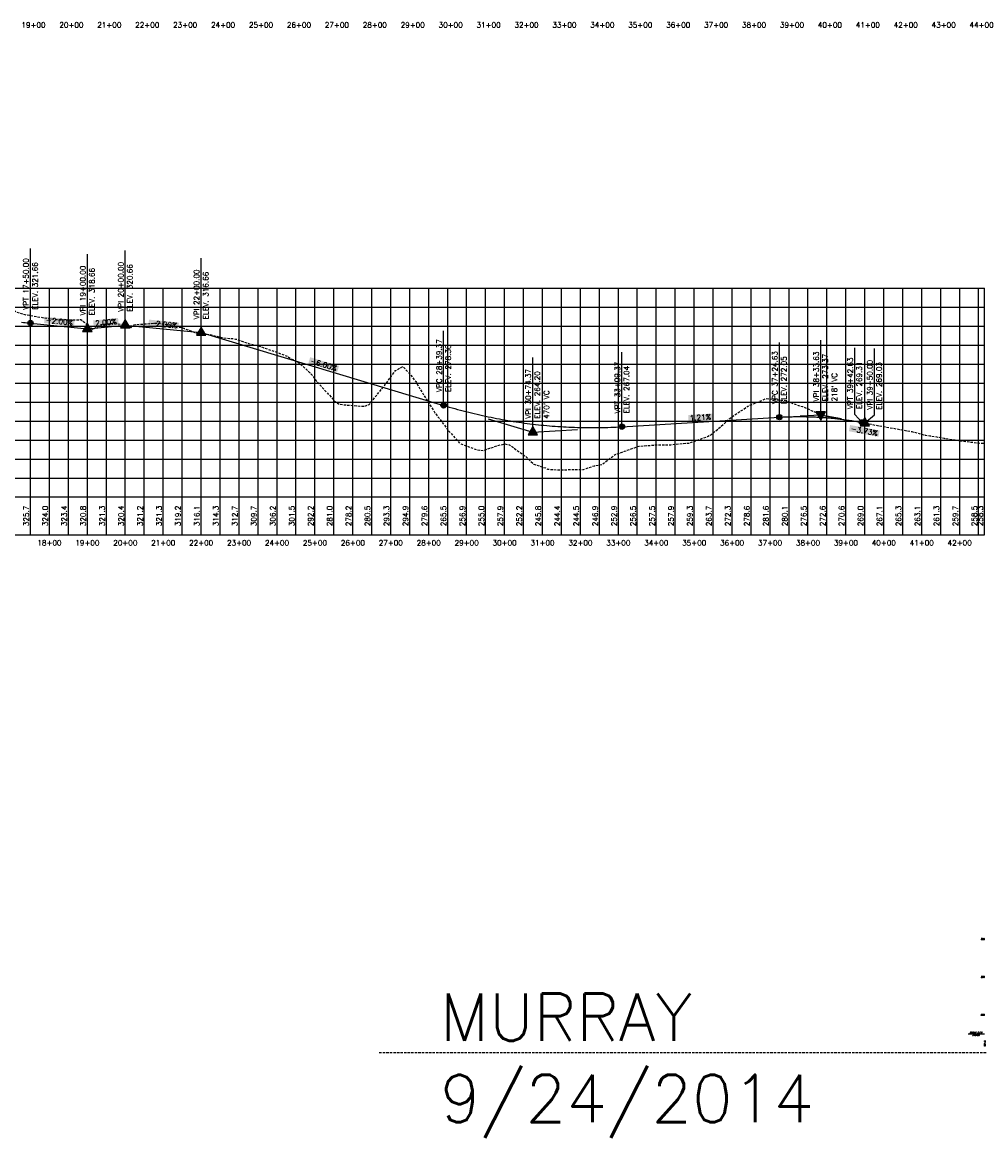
# Model space of a CAD drawing. Extents: x 114466 to 237039, y 16086 to 93345.
# Tile 70 of 81: x 222990 to 225530, y 38035 to 40965. Entities that reach past the tile are written whole.
import ezdxf
from ezdxf.enums import TextEntityAlignment as Align

# ---------------------------------------------------------------- set-up
doc = ezdxf.new("R2010")
doc.units = 0
doc.header["$LTSCALE"] = 50
doc.header["$MEASUREMENT"] = 0
doc.linetypes.add('HIDDEN_050%', pattern=[0.1875, 0.125, -0.0625])
doc.layers.get('0').update_dxf_attribs({"color": 1})
doc.layers.add('_CAB-PROF-TXT', color=31, linetype='HIDDEN_050%', plot=False)
for name, color, linetype in [('MURRAY-PBASE', 101, 'Continuous'), ('MURRAY-PEGCT', 101, 'Continuous'), ('MURRAY-PGRIDT', 101, 'Continuous'), ('ROBLOOP2-PEGCT', 101, 'Continuous'), ('ROBLOOP3-PBASE', 101, 'Continuous'), ('ROBLOOP3-PEGC', 1, 'HIDDEN_050%'), ('ROBLOOP3-PEGCT', 101, 'Continuous'), ('ROBLOOP3-PFGC', 4, 'Continuous'), ('ROBLOOP3-PFGCT', 3, 'Continuous'), ('ROBLOOP3-PFGCT-B', 3, 'Continuous'), ('ROBLOOP3-PGRID', 251, 'Continuous'), ('ROBLOOP3-PVGRID', 7, 'Continuous')]:
    doc.layers.add(name, color=color, linetype=linetype)
doc.styles.add('C10O', font='complex', dxfattribs={"oblique": 20, "height": 4.167})
doc.styles.add('L140', font='ROMANSM.shx', dxfattribs={"height": 14})
doc.styles.add('l80', font='ROMANSM.shx', dxfattribs={"height": 8})

# ---------------------------------------------------------------- blocks, each defined once
blk = doc.blocks.new('datum')
blk.add_line((-1.625, 0), (-0.125, 0))
at = {"style": 'C10O', "oblique": 20}
blk.add_text('DATUM ELEV', height=0.1389, dxfattribs=at).set_placement((-0.9375, 0.05), align=Align.CENTER)
blk.add_attdef('DATUM', text='', height=0.1389, dxfattribs=at).set_placement((-0.9375, -0.18889), align=Align.CENTER)
blk = doc.blocks.new('crv_tri')
for points in [[(0.125, -0.072), (0, 0.144), (-0.125, -0.072)], [(-0.125, -0.072), (0.125, -0.072), (0, 0.144)]]:
    blk.add_hatch(color=155).paths.add_polyline_path(points)
for p, q in [((0, 0.144), (-0.125, -0.072)), ((0.125, -0.072), (0, 0.144)), ((-0.125, -0.072), (0.125, -0.072))]:
    blk.add_line(p, q)
at = {"flags": 128}
for points in [[(0, 0.144), (-0.125, -0.072), (0.125, -0.072)], [(-0.125, -0.072), (0.125, -0.072), (0, 0.144)]]:
    blk.add_lwpolyline(points, close=True, dxfattribs=at)
blk.add_circle((0, 0), 0.025)
blk.add_circle((0, 0), 0.025)
blk.add_circle((0, 0), 0.025)
blk = doc.blocks.new('CRV_CIR')
at = {"color": 155, "const_width": 0.063, "flags": 128}
blk.add_lwpolyline([(-0.0315, 0, 1), (0.0315, 0, 1)], format="xyb", close=True, dxfattribs=at)
for radius in [0.07, 0.0187]:
    blk.add_circle((0, 0), radius)

msp = doc.modelspace()

# ---------------------------------------------------------------- linework, layer by layer
at = {"layer": '_CAB-PROF-TXT'}
msp.add_line((225531.07615, 38248.57291), (223930.81433, 38248.57291), dxfattribs=at)
at = {"layer": 'ROBLOOP3-PBASE'}
for p, q in [((221314.3069, 39713.69699), (225527.33118, 39713.69699)), ((223011.6669, 39613.69699), (223011.6669, 39713.69699)), ((223061.6669, 39613.69699), (223061.6669, 39713.69699)), ((223111.6669, 39613.69699), (223111.6669, 39713.69699)), ((223161.6669, 39613.69699), (223161.6669, 39713.69699)), ((223211.6669, 39613.69699), (223211.6669, 39713.69699)), ((223261.6669, 39613.69699), (223261.6669, 39713.69699)), ((223311.6669, 39613.69699), (223311.6669, 39713.69699)), ((223361.6669, 39613.69699), (223361.6669, 39713.69699)), ((223411.6669, 39613.69699), (223411.6669, 39713.69699)), ((223461.6669, 39613.69699), (223461.6669, 39713.69699)), ((223511.6669, 39613.69699), (223511.6669, 39713.69699)), ((223561.6669, 39613.69699), (223561.6669, 39713.69699)), ((223611.6669, 39613.69699), (223611.6669, 39713.69699)), ((223661.6669, 39613.69699), (223661.6669, 39713.69699)), ((223711.6669, 39613.69699), (223711.6669, 39713.69699)), ((223761.6669, 39613.69699), (223761.6669, 39713.69699)), ((223811.6669, 39613.69699), (223811.6669, 39713.69699)), ((223861.6669, 39613.69699), (223861.6669, 39713.69699)), ((223911.6669, 39613.69699), (223911.6669, 39713.69699)), ((223961.6669, 39613.69699), (223961.6669, 39713.69699)), ((224011.6669, 39613.69699), (224011.6669, 39713.69699)), ((224061.6669, 39613.69699), (224061.6669, 39713.69699)), ((224111.6669, 39613.69699), (224111.6669, 39713.69699)), ((224161.6669, 39613.69699), (224161.6669, 39713.69699)), ((224211.6669, 39613.69699), (224211.6669, 39713.69699)), ((224261.6669, 39613.69699), (224261.6669, 39713.69699)), ((224311.6669, 39613.69699), (224311.6669, 39713.69699)), ((224361.6669, 39613.69699), (224361.6669, 39713.69699)), ((224411.6669, 39613.69699), (224411.6669, 39713.69699)), ((224461.6669, 39613.69699), (224461.6669, 39713.69699)), ((224511.6669, 39613.69699), (224511.6669, 39713.69699)), ((224561.6669, 39613.69699), (224561.6669, 39713.69699)), ((224611.6669, 39613.69699), (224611.6669, 39713.69699)), ((224661.6669, 39613.69699), (224661.6669, 39713.69699)), ((224711.6669, 39613.69699), (224711.6669, 39713.69699)), ((224761.6669, 39613.69699), (224761.6669, 39713.69699)), ((224811.6669, 39613.69699), (224811.6669, 39713.69699)), ((224861.6669, 39613.69699), (224861.6669, 39713.69699)), ((224911.6669, 39613.69699), (224911.6669, 39713.69699)), ((224961.6669, 39613.69699), (224961.6669, 39713.69699)), ((225011.6669, 39613.69699), (225011.6669, 39713.69699)), ((225061.6669, 39613.69699), (225061.6669, 39713.69699)), ((225111.6669, 39613.69699), (225111.6669, 39713.69699)), ((225161.6669, 39613.69699), (225161.6669, 39713.69699)), ((225211.6669, 39613.69699), (225211.6669, 39713.69699)), ((225261.6669, 39613.69699), (225261.6669, 39713.69699)), ((225311.6669, 39613.69699), (225311.6669, 39713.69699)), ((225361.6669, 39613.69699), (225361.6669, 39713.69699)), ((225411.6669, 39613.69699), (225411.6669, 39713.69699)), ((225461.6669, 39613.69699), (225461.6669, 39713.69699)), ((225511.6669, 39613.69699), (225511.6669, 39713.69699)), ((225527.33118, 39613.69699), (225527.33118, 39713.69699)), ((221314.3069, 39613.69699), (225527.33118, 39613.69699))]:
    msp.add_line(p, q, dxfattribs=at)
at = {"layer": 'ROBLOOP3-PEGC', "flags": 128}
msp.add_lwpolyline([(221314.3069, 40057.28516), (221332.65432, 40057.06589), (221346.62618, 40056.73956), (221365.01193, 40056.90346), (221365.02508, 40056.90346), (221378.20427, 40056.78433), (221394.84128, 40054.33029), (221415.7301, 40051.59288), (221415.74325, 40051.59288), (221421.29084, 40050.71966), (221443.49733, 40048.34648), (221462.25059, 40047.02119), (221466.44828, 40046.64562), (221466.46143, 40046.64562), (221492.89208, 40043.63452), (221501.46916, 40042.97421), (221517.16646, 40041.44179), (221517.1796, 40041.44179), (221529.09006, 40039.97504), (221543.37074, 40038.16956), (221567.88463, 40035.81647), (221567.89778, 40035.81647), (221576.72673, 40034.73566), (221595.34294, 40031.9044), (221612.95938, 40029.69096), (221618.60281, 40029.00758), (221618.61596, 40029.00758), (221646.8042, 40024.823), (221649.31829, 40024.85419), (221652.45771, 40025.03835), (221669.32099, 40025.89919), (221669.33413, 40025.89919), (221705.95651, 40027.61646), (221720.03916, 40029.14589), (221720.05231, 40029.14589), (221734.70908, 40030.62236), (221766.12913, 40033.31514), (221770.75734, 40033.82751), (221770.77049, 40033.82751), (221805.29853, 40037.31543), (221805.30269, 40037.31543), (221809.25778, 40037.69893), (221820.42074, 40038.93478), (221830.98406, 40040.06225), (221879.09912, 40049.06358), (221897.07378, 40052.64246), (221948.94046, 40062.54981), (221963.16212, 40065.25619), (222018.78035, 40080.27089), (222024.1606, 40081.72411), (222029.25184, 40083.2417), (222058.11717, 40096.75316), (222088.6217, 40112.46475), (222092.07365, 40114.15176), (222095.34018, 40115.80298), (222126.03015, 40124.42286), (222158.46159, 40133.84226), (222159.9867, 40134.28893), (222161.42989, 40134.75899), (222193.94358, 40141.73309), (222227.51961, 40151.84209), (222227.90046, 40151.9363), (222228.30293, 40152.15397), (222261.85697, 40165.72489), (222293.60795, 40176.58894), (222298.14428, 40176.41687), (222329.77007, 40166.77875), (222359.69767, 40144.19115), (222363.72656, 40141.84714), (222367.98416, 40139.29171), (222397.68304, 40128.05559), (222425.78601, 40115.26317), (222431.63962, 40112.71068), (222437.82551, 40112.029), (222465.59621, 40110.2371), (222491.87573, 40111.9389), (222499.55275, 40112.33789), (222507.6654, 40113.63156), (222557.96544, 40122.62474), (222567.46633, 40124.38309), (222577.50674, 40127.22593), (222601.42284, 40134.54882), (222624.05378, 40140.81175), (222635.37948, 40144.35644), (222647.34809, 40146.3312), (222669.33614, 40148.7077), (222690.1435, 40151.39164), (222703.29253, 40153.43197), (222717.18798, 40156.31039), (222737.24891, 40160.92841), (222756.23184, 40170.10879), (222771.20558, 40176.74071), (222787.02932, 40186.99476), (222822.32156, 40199.01043), (222856.86921, 40214.42654), (222888.41127, 40220.49644), (222926.71055, 40221.67203), (222940.98871, 40221.12082), (222954.49962, 40215.73703), (222974.94545, 40200.94463), (222996.5519, 40194.71373), (223020.58933, 40190.38706), (223066.39179, 40182.92937), (223086.67767, 40180.97561), (223136.23313, 40180.47308), (223144.72834, 40181.49199), (223152.17156, 40175.32789), (223152.76739, 40174.83748), (223163.07258, 40166.35546), (223175.60113, 40155.99261), (223196.0599, 40166.90678), (223198.37854, 40168.22024), (223198.69449, 40168.39014), (223201.52125, 40169.45895), (223224.48641, 40170.92893), (223227.20741, 40171.09847), (223250.70825, 40168.92914), (223253.09855, 40168.70088), (223253.46357, 40168.58485), (223257.14951, 40167.31186), (223275.46588, 40160.19445), (223277.17852, 40159.3866), (223278.89549, 40163.42546), (223284.94545, 40167.86372), (223345.75571, 40172.13347), (223350.23534, 40171.43124), (223375.65347, 40168.17882), (223415.21413, 40158.6979), (223415.5956, 40158.70294), (223416.38064, 40158.38651), (223417.1235, 40158.18016), (223450.33751, 40145.46379), (223483.21322, 40142.10352), (223484.29439, 40141.83711), (223485.43694, 40141.75527), (223518.25094, 40133.24975), (223549.30294, 40130.77918), (223552.20745, 40130.09718), (223555.27683, 40129.46325), (223586.16393, 40118.32781), (223615.39128, 40111.10454), (223620.1205, 40109.68208), (223625.11817, 40107.55116), (223654.07738, 40097.66231), (223681.481, 40087.55816), (223688.03419, 40084.89697), (223694.95952, 40080.47755), (223721.99043, 40065.82257), (223747.56934, 40041.69874), (223755.94669, 40032.82008), (223764.79941, 40019.87113), (223813.65905, 39966.59702), (223823.86036, 39959.24802), (223834.64075, 39957.27731), (223879.74877, 39953.09061), (223891.77341, 39952.69685), (223904.48064, 39957.25231), (223945.83711, 40008.40949), (223974.32198, 40047.20257), (223993.64334, 40057.67523), (224011.92683, 40037.7508), (224027.60006, 40017.7549), (224044.16333, 39989.25313), (224078.01517, 39935.69536), (224114.00322, 39888.24978), (224121.47763, 39879.8101), (224143.30738, 39855.02138), (224172.18266, 39844.0334), (224172.19581, 39844.0334), (224188.10569, 39838.64984), (224204.92676, 39836.36237), (224222.90084, 39841.96391), (224222.91398, 39841.96391), (224243.03772, 39849.18179), (224262.56496, 39853.55841), (224273.61901, 39851.47528), (224273.63216, 39851.47528), (224274.2314, 39851.3502), (224317.23668, 39820.54099), (224324.33719, 39813.51013), (224324.35033, 39813.51013), (224338.4482, 39800.2369), (224369.69065, 39790.17126), (224375.03636, 39787.15309), (224375.05536, 39787.15126), (224375.06851, 39787.15126), (224390.49311, 39785.81346), (224420.50085, 39785.35405), (224425.77354, 39785.6487), (224425.78669, 39785.6487), (224434.35432, 39786.08035), (224470.1162, 39786.50555), (224476.49172, 39788.71241), (224476.50486, 39788.71241), (224497.64409, 39795.91973), (224518.90837, 39799.37403), (224527.20989, 39805.89963), (224527.22304, 39805.89963), (224553.33853, 39825.90086), (224567.19232, 39829.79969), (224577.92807, 39834.22912), (224577.94122, 39834.22912), (224604.231, 39843.63436), (224608.74374, 39845.33411), (224608.74669, 39845.33411), (224615.26118, 39847.6534), (224652.3471, 39850.13718), (224663.26518, 39851.437), (224700.35033, 39851.54902), (224711.26818, 39852.97735), (224748.3541, 39855.94398), (224759.27218, 39859.51821), (224796.3581, 39872.82168), (224807.27618, 39878.33371), (224844.36133, 39909.91592), (224855.27918, 39920.82627), (224892.3651, 39945.31639), (224903.28318, 39953.45082), (224940.36833, 39968.4346), (224951.28618, 39973.0073), (224988.3721, 39969.16382), (224999.29018, 39968.97846), (225036.3761, 39954.96037), (225047.29418, 39952.42327), (225084.37933, 39935.85574), (225095.29718, 39930.55637), (225132.3831, 39921.30111), (225143.30118, 39919.80114), (225180.38633, 39913.96445), (225191.30418, 39912.53044), (225228.3901, 39905.22589), (225239.30818, 39903.05497), (225276.3941, 39896.66591), (225287.31218, 39894.89414), (225324.39733, 39887.76728), (225335.31518, 39886.08422), (225372.4011, 39876.43882), (225383.31918, 39875.31526), (225420.40433, 39868.58627), (225431.32218, 39866.71898), (225468.4081, 39861.16428), (225479.32618, 39859.86901), (225516.4121, 39855.56972), (225527.33018, 39855.32067)], dxfattribs=at)
at = {"layer": 'ROBLOOP3-PFGC'}
for p, q in [((223011.6669, 40171.99699), (223161.6669, 40156.99699)), ((223161.6669, 40156.99699), (223261.6669, 40166.99699)), ((223261.6669, 40166.99699), (223461.6669, 40146.99699)), ((223461.6669, 40146.99699), (224101.03579, 39955.18632)), ((224571.03579, 39898.88362), (224986.29718, 39923.97124)), ((225204.29718, 39910.23308), (225211.6669, 39908.85898))]:
    msp.add_line(p, q, dxfattribs=at)
for points in [[(222988.2294, 40174.12656), (222992.9169, 40173.73491), (222997.6044, 40173.32613), (223002.2919, 40172.90022), (223006.9794, 40172.45717), (223011.6669, 40171.99699)], [(224101.03579, 39955.18632), (224108.37954, 39953.00387), (224115.72329, 39950.86278), (224123.06704, 39948.76305), (224130.41079, 39946.70467), (224137.75454, 39944.68765), (224145.09829, 39942.71198), (224152.44204, 39940.77767), (224159.78579, 39938.88472), (224167.12954, 39937.03312), (224174.47329, 39935.22288), (224181.81704, 39933.45399), (224189.16079, 39931.72646), (224196.50454, 39930.04029), (224203.84829, 39928.39547), (224211.19204, 39926.79201), (224218.53579, 39925.2299), (224225.87954, 39923.70915), (224233.22329, 39922.22976), (224240.56704, 39920.79172), (224247.91079, 39919.39504), (224255.25454, 39918.03972), (224262.59829, 39916.72575), (224269.94204, 39915.45313), (224277.28579, 39914.22188), (224284.62954, 39913.03198), (224291.97329, 39911.88343), (224299.31704, 39910.77624), (224306.66079, 39909.71041), (224314.00454, 39908.68594), (224321.34829, 39907.70282), (224328.69204, 39906.76105), (224336.03579, 39905.86064), (224343.37954, 39905.00159), (224350.72329, 39904.1839), (224358.06704, 39903.40756), (224365.41079, 39902.67257), (224372.75454, 39901.97895), (224380.09829, 39901.32668), (224387.44204, 39900.71576), (224394.78579, 39900.1462), (224402.12954, 39899.618), (224409.47329, 39899.13115), (224416.81704, 39898.68566), (224424.16079, 39898.28153), (224431.50454, 39897.91875), (224438.84829, 39897.59733), (224446.19204, 39897.31726), (224453.53579, 39897.07855), (224460.87954, 39896.8812), (224468.22329, 39896.7252), (224475.56704, 39896.61056), (224482.91079, 39896.53727), (224490.25454, 39896.50534), (224497.59829, 39896.51477), (224504.94204, 39896.56555), (224512.28579, 39896.65769), (224519.62954, 39896.79118), (224526.97329, 39896.96604), (224534.31704, 39897.18224), (224541.66079, 39897.43981), (224549.00454, 39897.73872), (224556.34829, 39898.079), (224563.69204, 39898.46063), (224571.03579, 39898.88362)], [(224986.29718, 39923.97124), (224989.70343, 39924.17045), (224993.10968, 39924.35653), (224996.51593, 39924.52947), (224999.92218, 39924.68927), (225003.32843, 39924.83593), (225006.73468, 39924.96945), (225010.14093, 39925.08983), (225013.54718, 39925.19707), (225016.95343, 39925.29118), (225020.35968, 39925.37215), (225023.76593, 39925.43997), (225027.17218, 39925.49466), (225030.57843, 39925.53621), (225033.98468, 39925.56462), (225037.39093, 39925.57989), (225040.79718, 39925.58203), (225044.20343, 39925.57102), (225047.60968, 39925.54687), (225051.01593, 39925.50959), (225054.42218, 39925.45917), (225057.82843, 39925.39561), (225061.23468, 39925.31891), (225064.64093, 39925.22907), (225068.04718, 39925.12609), (225071.45343, 39925.00997), (225074.85968, 39924.88071), (225078.26593, 39924.73832), (225081.67218, 39924.58279), (225085.07843, 39924.41411), (225088.48468, 39924.2323), (225091.89093, 39924.03735), (225095.29718, 39923.82926), (225098.70343, 39923.60803), (225102.10968, 39923.37367), (225105.51593, 39923.12616), (225108.92218, 39922.86552), (225112.32843, 39922.59173), (225115.73468, 39922.30481), (225119.14093, 39922.00475), (225122.54718, 39921.69155), (225125.95343, 39921.36521), (225129.35968, 39921.02573), (225132.76593, 39920.67311), (225136.17218, 39920.30736), (225139.57843, 39919.92846), (225142.98468, 39919.53643), (225146.39093, 39919.13126), (225149.79718, 39918.71295), (225153.20343, 39918.2815), (225156.60968, 39917.83691), (225160.01593, 39917.37918), (225163.42218, 39916.90831), (225166.82843, 39916.42431), (225170.23468, 39915.92716), (225173.64093, 39915.41688), (225177.04718, 39914.89346), (225180.45343, 39914.3569), (225183.85968, 39913.8072), (225187.26593, 39913.24436), (225190.67218, 39912.66838), (225194.07843, 39912.07926), (225197.48468, 39911.47701), (225200.89093, 39910.86161), (225204.29718, 39910.23308)]]:
    msp.add_lwpolyline(points, dxfattribs=at)
at = {"layer": 'ROBLOOP3-PFGCT'}
for p, q in [((223011.6669, 40171.99699), (223011.6669, 40368.49699)), ((223161.6669, 40156.99699), (223161.6669, 40353.49699)), ((223261.6669, 40166.99699), (223261.6669, 40363.49699)), ((223461.6669, 40146.99699), (223461.6669, 40343.49699)), ((224101.03579, 39955.18632), (224101.03579, 40151.68632)), ((224986.29718, 39923.97124), (224986.29718, 40120.47124)), ((225095.29718, 39930.55637), (225095.29718, 40127.05637)), ((224336.03579, 39884.68632), (224336.03579, 40081.18632)), ((224571.03579, 39898.88362), (224571.03579, 40095.38362))]:
    msp.add_line(p, q, dxfattribs=at)
for points in [[(225204.29718, 39910.23308), (225185.04072, 39931.18858), (225185.04072, 40106.73308)], [(225211.6669, 39908.85898), (225237.00373, 39930.17585), (225237.00373, 40105.35898)]]:
    msp.add_lwpolyline(points, dxfattribs=at)
at = {"layer": 'ROBLOOP3-PFGCT', "color": 155}
for points in [[(223047.48924, 40172.03694), (223049.16267, 40188.75339), (223126.56069, 40164.12133), (223128.23412, 40180.83778)], [(223178.40662, 40162.28539), (223176.73318, 40179.00184), (223244.21105, 40168.87288), (223242.53761, 40185.58933)], [(223322.48924, 40164.53694), (223324.16267, 40181.25339), (223401.56069, 40156.62133), (223403.23412, 40173.33778)], [(223744.3283, 40065.95762), (223749.15595, 40082.04904), (223820.44326, 40043.12204), (223825.27091, 40059.21346)], [(224746.77339, 39913.11123), (224745.76241, 39929.88079), (224810.12503, 39916.9305), (224809.11405, 39933.70005)], [(225169.58223, 39886.94577), (225172.66301, 39903.46088), (225247.70132, 39872.37322), (225250.78209, 39888.88833)]]:
    msp.add_solid(points, dxfattribs=at)
at = {"layer": 'ROBLOOP3-PFGCT-B'}
for p, q in [((224218.53579, 39919.93632), (224336.03579, 39884.68632)), ((225040.79718, 39927.2638), (225095.29718, 39930.55637)), ((225095.29718, 39930.55637), (225149.79718, 39920.39472)), ((224336.03579, 39884.68632), (224453.53579, 39891.78497))]:
    msp.add_line(p, q, dxfattribs=at)
at = {"layer": 'ROBLOOP3-PGRID'}
for p, q in [((221314.3069, 40263.69699), (225527.33118, 40263.69699)), ((223011.6669, 39713.69699), (223011.6669, 40263.69699)), ((223061.6669, 39713.69699), (223061.6669, 40263.69699)), ((223111.6669, 39713.69699), (223111.6669, 40263.69699)), ((223161.6669, 39713.69699), (223161.6669, 40263.69699)), ((223211.6669, 39713.69699), (223211.6669, 40263.69699)), ((223261.6669, 39713.69699), (223261.6669, 40263.69699)), ((223311.6669, 39713.69699), (223311.6669, 40263.69699)), ((223361.6669, 39713.69699), (223361.6669, 40263.69699)), ((223411.6669, 39713.69699), (223411.6669, 40263.69699)), ((223461.6669, 39713.69699), (223461.6669, 40263.69699)), ((223511.6669, 39713.69699), (223511.6669, 40263.69699)), ((223561.6669, 39713.69699), (223561.6669, 40263.69699)), ((223611.6669, 39713.69699), (223611.6669, 40263.69699)), ((223661.6669, 39713.69699), (223661.6669, 40263.69699)), ((223711.6669, 39713.69699), (223711.6669, 40263.69699)), ((223761.6669, 39713.69699), (223761.6669, 40263.69699)), ((223811.6669, 39713.69699), (223811.6669, 40263.69699)), ((223861.6669, 39713.69699), (223861.6669, 40263.69699)), ((223911.6669, 39713.69699), (223911.6669, 40263.69699)), ((223961.6669, 39713.69699), (223961.6669, 40263.69699)), ((224011.6669, 39713.69699), (224011.6669, 40263.69699)), ((224061.6669, 39713.69699), (224061.6669, 40263.69699)), ((224111.6669, 39713.69699), (224111.6669, 40263.69699)), ((224161.6669, 39713.69699), (224161.6669, 40263.69699)), ((224211.6669, 39713.69699), (224211.6669, 40263.69699)), ((224261.6669, 39713.69699), (224261.6669, 40263.69699)), ((224311.6669, 39713.69699), (224311.6669, 40263.69699)), ((224361.6669, 39713.69699), (224361.6669, 40263.69699)), ((224411.6669, 39713.69699), (224411.6669, 40263.69699)), ((224461.6669, 39713.69699), (224461.6669, 40263.69699)), ((224511.6669, 39713.69699), (224511.6669, 40263.69699)), ((224561.6669, 39713.69699), (224561.6669, 40263.69699)), ((224611.6669, 39713.69699), (224611.6669, 40263.69699)), ((224661.6669, 39713.69699), (224661.6669, 40263.69699)), ((224711.6669, 39713.69699), (224711.6669, 40263.69699)), ((224761.6669, 39713.69699), (224761.6669, 40263.69699)), ((224811.6669, 39713.69699), (224811.6669, 40263.69699)), ((224861.6669, 39713.69699), (224861.6669, 40263.69699)), ((224911.6669, 39713.69699), (224911.6669, 40263.69699)), ((224961.6669, 39713.69699), (224961.6669, 40263.69699)), ((225011.6669, 39713.69699), (225011.6669, 40263.69699)), ((225061.6669, 39713.69699), (225061.6669, 40263.69699)), ((225111.6669, 39713.69699), (225111.6669, 40263.69699)), ((225161.6669, 39713.69699), (225161.6669, 40263.69699)), ((225211.6669, 39713.69699), (225211.6669, 40263.69699)), ((225261.6669, 39713.69699), (225261.6669, 40263.69699)), ((225311.6669, 39713.69699), (225311.6669, 40263.69699)), ((225361.6669, 39713.69699), (225361.6669, 40263.69699)), ((225411.6669, 39713.69699), (225411.6669, 40263.69699)), ((225461.6669, 39713.69699), (225461.6669, 40263.69699)), ((225511.6669, 39713.69699), (225511.6669, 40263.69699)), ((225527.33118, 39713.69699), (225527.33118, 40263.69699)), ((221314.3069, 40213.69699), (225527.33118, 40213.69699)), ((221314.3069, 40163.69699), (225527.33118, 40163.69699)), ((221314.3069, 40113.69699), (225527.33118, 40113.69699)), ((221314.3069, 40063.69699), (225527.33118, 40063.69699)), ((221314.3069, 40013.69699), (225527.33118, 40013.69699)), ((221314.3069, 39963.69699), (225527.33118, 39963.69699)), ((221314.3069, 39913.69699), (225527.33118, 39913.69699)), ((221314.3069, 39863.69699), (225527.33118, 39863.69699)), ((221314.3069, 39813.69699), (225527.33118, 39813.69699)), ((221314.3069, 39763.69699), (225527.33118, 39763.69699))]:
    msp.add_line(p, q, dxfattribs=at)
at = {"layer": 'ROBLOOP3-PVGRID'}
for p, q in [((223011.6669, 39713.69699), (223011.6669, 40191.99307)), ((223061.6669, 39713.69699), (223061.6669, 40183.69869)), ((223111.6669, 39713.69699), (223111.6669, 40180.7222)), ((223211.6669, 39713.69699), (223211.6669, 40170.10836)), ((223311.6669, 39713.69699), (223311.6669, 40169.73995)), ((223361.6669, 39713.69699), (223361.6669, 40169.9685)), ((223161.6669, 39713.69699), (223161.6669, 40167.51245)), ((223261.6669, 39713.69699), (223261.6669, 40165.55649)), ((223411.6669, 39713.69699), (223411.6669, 40159.54801)), ((223461.6669, 39713.69699), (223461.6669, 40144.3058)), ((223511.6669, 39713.69699), (223511.6669, 40134.95636)), ((223561.6669, 39713.69699), (223561.6669, 40127.1595)), ((223611.6669, 39713.69699), (223611.6669, 40112.02499)), ((223661.6669, 39713.69699), (223661.6669, 40094.86393)), ((223711.6669, 39713.69699), (223711.6669, 40071.41954)), ((223761.6669, 39713.69699), (223761.6669, 40024.45308)), ((223961.6669, 39713.69699), (223961.6669, 40029.96782)), ((224011.6669, 39713.69699), (224011.6669, 40038.03406)), ((223811.6669, 39713.69699), (223811.6669, 39968.76917)), ((223911.6669, 39713.69699), (223911.6669, 39966.14158)), ((224961.6669, 39713.69699), (224961.6669, 39971.93147)), ((225011.6669, 39713.69699), (225011.6669, 39964.30019)), ((223861.6669, 39713.69699), (223861.6669, 39954.76888)), ((224061.6669, 39713.69699), (224061.6669, 39961.56033)), ((224911.6669, 39713.69699), (224911.6669, 39956.83815)), ((225061.6669, 39713.69699), (225061.6669, 39946.00236)), ((224861.6669, 39713.69699), (224861.6669, 39925.04447)), ((225111.6669, 39713.69699), (225111.6669, 39926.4711)), ((225161.6669, 39713.69699), (225161.6669, 39916.91063)), ((225211.6669, 39713.69699), (225211.6669, 39908.51974)), ((224111.6669, 39713.69699), (224111.6669, 39891.32991)), ((224811.6669, 39713.69699), (224811.6669, 39882.07291)), ((225261.6669, 39713.69699), (225261.6669, 39899.20307)), ((225311.6669, 39713.69699), (225311.6669, 39890.21376)), ((225361.6669, 39713.69699), (225361.6669, 39879.2306)), ((224161.6669, 39713.69699), (224161.6669, 39848.03498)), ((224261.6669, 39713.69699), (224261.6669, 39853.35713)), ((224611.6669, 39713.69699), (224611.6669, 39846.37376)), ((224661.6669, 39713.69699), (224661.6669, 39851.24672)), ((224711.6669, 39713.69699), (224711.6669, 39853.00925)), ((224761.6669, 39713.69699), (224761.6669, 39860.37725)), ((225411.6669, 39713.69699), (225411.6669, 39870.17165)), ((225461.6669, 39713.69699), (225461.6669, 39862.17398)), ((225511.6669, 39713.69699), (225511.6669, 39856.11982)), ((225527.33118, 39713.69699), (225527.33118, 39855.32179)), ((224211.6669, 39713.69699), (224211.6669, 39838.4629)), ((224311.6669, 39713.69699), (224311.6669, 39824.5312)), ((224561.6669, 39713.69699), (224561.6669, 39828.24469)), ((224361.6669, 39713.69699), (224361.6669, 39792.75634)), ((224511.6669, 39713.69699), (224511.6669, 39798.19768)), ((224411.6669, 39713.69699), (224411.6669, 39785.4893)), ((224461.6669, 39713.69699), (224461.6669, 39786.40509))]:
    msp.add_line(p, q, dxfattribs=at)

# ---------------------------------------------------------------- block references
at = {"layer": 'MURRAY-PBASE', "xscale": 28.79769618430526, "yscale": 28.79769618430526, "zscale": 28.79769618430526}
msp.add_blockref('datum', (225531.07615, 38298.57291), dxfattribs=at).add_auto_attribs({'DATUM': '270.00'})
at = {"layer": 'ROBLOOP3-PFGCT-B', "xscale": 100, "yscale": 100, "zscale": 100}
for name, p in [('CRV_CIR', (223011.6669, 40171.99699)), ('crv_tri', (223161.6669, 40156.99699)), ('crv_tri', (223261.6669, 40166.99699)), ('crv_tri', (223461.6669, 40146.99699)), ('CRV_CIR', (224101.03579, 39955.18632)), ('CRV_CIR', (224571.03579, 39898.88362)), ('CRV_CIR', (224986.29718, 39923.97124)), ('CRV_CIR', (225204.29718, 39910.23308)), ('crv_tri', (225211.6669, 39908.85898)), ('crv_tri', (224336.03579, 39884.68632))]:
    msp.add_blockref(name, p, dxfattribs=at)
at = {"layer": 'ROBLOOP3-PFGCT-B', "xscale": 100, "yscale": 100, "zscale": 100, "rotation": 180}
msp.add_blockref('crv_tri', (225095.29718, 39930.55637), dxfattribs=at)

# ---------------------------------------------------------------- texts
at = {"layer": '_CAB-PROF-TXT', "style": 'L140'}
for s, p in [('MURRAY', (224091.75896, 38280.05869)), ('9/24/2014', (224091.75896, 38065.77298))]:
    msp.add_text(s, height=125, dxfattribs=at).set_placement(p)
at = {"layer": 'MURRAY-PEGCT', "style": 'l80'}
msp.add_text('294.2', height=4, rotation=90, dxfattribs=at).set_placement((225531.07615, 38273.57291), align=Align.BOTTOM_CENTER)
at = {"layer": 'MURRAY-PGRIDT', "style": 'l80'}
for s, p in [('320', (225527.57615, 38548.57291)), ('300', (225527.57615, 38448.57291)), ('280', (225527.57615, 38348.57291))]:
    msp.add_text(s, height=4, dxfattribs=at).set_placement(p, align=Align.MIDDLE_RIGHT)
at = {"layer": 'ROBLOOP2-PEGCT', "style": 'L140'}
for s, p in [('19+00', (223019.5069, 40957.82106)), ('20+00', (223119.5069, 40957.82106)), ('21+00', (223219.5069, 40957.82106)), ('22+00', (223319.5069, 40957.82106)), ('23+00', (223419.5069, 40957.82106)), ('24+00', (223519.5069, 40957.82106)), ('25+00', (223619.5069, 40957.82106)), ('26+00', (223719.5069, 40957.82106)), ('27+00', (223819.5069, 40957.82106)), ('28+00', (223919.5069, 40957.82106)), ('29+00', (224019.5069, 40957.82106)), ('30+00', (224119.5069, 40957.82106)), ('31+00', (224219.5069, 40957.82106)), ('32+00', (224319.5069, 40957.82106)), ('33+00', (224419.5069, 40957.82106)), ('34+00', (224519.5069, 40957.82106)), ('35+00', (224619.5069, 40957.82106)), ('36+00', (224719.5069, 40957.82106)), ('37+00', (224819.5069, 40957.82106)), ('38+00', (224919.5069, 40957.82106)), ('39+00', (225019.5069, 40957.82106)), ('40+00', (225119.5069, 40957.82106)), ('41+00', (225219.5069, 40957.82106)), ('42+00', (225319.5069, 40957.82106)), ('43+00', (225419.5069, 40957.82106)), ('44+00', (225519.5069, 40957.82106))]:
    msp.add_text(s, height=14, dxfattribs=at).set_placement(p, align=Align.MIDDLE_CENTER)
at = {"layer": 'ROBLOOP3-PEGCT', "style": 'L140'}
for s, p in [('325.7', (223011.6669, 39663.69699)), ('324.0', (223061.6669, 39663.69699)), ('323.4', (223111.6669, 39663.69699)), ('320.8', (223161.6669, 39663.69699)), ('321.3', (223211.6669, 39663.69699)), ('320.4', (223261.6669, 39663.69699)), ('321.2', (223311.6669, 39663.69699)), ('321.3', (223361.6669, 39663.69699)), ('319.2', (223411.6669, 39663.69699)), ('316.1', (223461.6669, 39663.69699)), ('314.3', (223511.6669, 39663.69699)), ('312.7', (223561.6669, 39663.69699)), ('309.7', (223611.6669, 39663.69699)), ('306.2', (223661.6669, 39663.69699)), ('301.5', (223711.6669, 39663.69699)), ('292.2', (223761.6669, 39663.69699)), ('281.0', (223811.6669, 39663.69699)), ('278.2', (223861.6669, 39663.69699)), ('280.5', (223911.6669, 39663.69699)), ('293.3', (223961.6669, 39663.69699)), ('294.9', (224011.6669, 39663.69699)), ('279.6', (224061.6669, 39663.69699)), ('265.5', (224111.6669, 39663.69699)), ('256.9', (224161.6669, 39663.69699)), ('255.0', (224211.6669, 39663.69699)), ('257.9', (224261.6669, 39663.69699)), ('252.2', (224311.6669, 39663.69699)), ('245.8', (224361.6669, 39663.69699)), ('244.4', (224411.6669, 39663.69699)), ('244.5', (224461.6669, 39663.69699)), ('246.9', (224511.6669, 39663.69699)), ('252.9', (224561.6669, 39663.69699)), ('256.5', (224611.6669, 39663.69699)), ('257.5', (224661.6669, 39663.69699)), ('257.9', (224711.6669, 39663.69699)), ('259.3', (224761.6669, 39663.69699)), ('263.7', (224811.6669, 39663.69699)), ('272.3', (224861.6669, 39663.69699)), ('278.6', (224911.6669, 39663.69699)), ('281.6', (224961.6669, 39663.69699)), ('280.1', (225011.6669, 39663.69699)), ('276.5', (225061.6669, 39663.69699)), ('272.6', (225111.6669, 39663.69699)), ('270.6', (225161.6669, 39663.69699)), ('269.0', (225211.6669, 39663.69699)), ('267.1', (225261.6669, 39663.69699)), ('265.3', (225311.6669, 39663.69699)), ('263.1', (225361.6669, 39663.69699)), ('261.3', (225411.6669, 39663.69699)), ('259.7', (225461.6669, 39663.69699)), ('258.5', (225511.6669, 39663.69699)), ('258.3', (225527.33118, 39663.69699))]:
    msp.add_text(s, height=14, rotation=90, dxfattribs=at).set_placement(p, align=Align.BOTTOM_CENTER)
for s, p in [('18+00', (223061.6669, 39592.69699)), ('19+00', (223161.6669, 39592.69699)), ('20+00', (223261.6669, 39592.69699)), ('21+00', (223361.6669, 39592.69699)), ('22+00', (223461.6669, 39592.69699)), ('23+00', (223561.6669, 39592.69699)), ('24+00', (223661.6669, 39592.69699)), ('25+00', (223761.6669, 39592.69699)), ('26+00', (223861.6669, 39592.69699)), ('27+00', (223961.6669, 39592.69699)), ('28+00', (224061.6669, 39592.69699)), ('29+00', (224161.6669, 39592.69699)), ('30+00', (224261.6669, 39592.69699)), ('31+00', (224361.6669, 39592.69699)), ('32+00', (224461.6669, 39592.69699)), ('33+00', (224561.6669, 39592.69699)), ('34+00', (224661.6669, 39592.69699)), ('35+00', (224761.6669, 39592.69699)), ('36+00', (224861.6669, 39592.69699)), ('37+00', (224961.6669, 39592.69699)), ('38+00', (225061.6669, 39592.69699)), ('39+00', (225161.6669, 39592.69699)), ('40+00', (225261.6669, 39592.69699)), ('41+00', (225361.6669, 39592.69699)), ('42+00', (225461.6669, 39592.69699))]:
    msp.add_text(s, height=14, dxfattribs=at).set_placement(p, align=Align.MIDDLE_CENTER)
at = {"layer": 'ROBLOOP3-PFGCT', "style": 'L140'}
for s, p in [('VPT 17+50.00', (223006.6669, 40206.99699)), ('ELEV. 321.66', (223030.6669, 40206.99699)), ('VPI 19+00.00', (223156.6669, 40191.99699)), ('ELEV. 318.66', (223180.6669, 40191.99699)), ('VPI 20+00.00', (223256.6669, 40201.99699)), ('ELEV. 320.66', (223280.6669, 40201.99699)), ('VPI 22+00.00', (223456.6669, 40181.99699)), ('ELEV. 316.66', (223480.6669, 40181.99699)), ('VPC 28+39.37', (224096.03579, 39990.18632)), ('ELEV. 278.30', (224120.03579, 39990.18632)), ('VPT 33+09.37', (224566.03579, 39933.88362)), ('VPC 37+24.63', (224981.29718, 39958.97124)), ('ELEV. 272.05', (225005.29718, 39958.97124)), ('VPI 38+33.63', (225090.29718, 39965.55637)), ('ELEV. 273.37', (225114.29718, 39965.55637)), ('VPT 39+42.63', (225180.04072, 39945.23308)), ('ELEV. 269.31', (225204.04072, 39945.23308)), ('VPI 39+50.00', (225232.00373, 39943.85898)), ('ELEV. 269.03', (225256.00373, 39943.85898)), ('VPI 30+74.37', (224331.03579, 39919.68632)), ('ELEV. 264.20', (224355.03579, 39919.68632)), ('ELEV. 267.04', (224590.03579, 39933.88362)), ("218' VC", (225138.29718, 39965.55637)), ("470' VC", (224379.03579, 39919.68632))]:
    msp.add_text(s, height=14, rotation=90, dxfattribs=at).set_placement(p)
for s, rotation, p in [('-2.00%', 354.28333333, (223087.16442, 40169.47217)), ('2.00%', 5.71666667, (223211.16938, 40166.97217)), ('-2.00%', 354.28333333, (223362.16442, 40161.97217)), ('-6.00%', 343.3, (223782.78808, 40055.88078)), ('1.21%', 3.45, (224778.36496, 39916.41833)), ('-3.73%', 349.43333333, (225208.89851, 39881.03575))]:
    msp.add_text(s, height=14, rotation=rotation, dxfattribs=at).set_placement(p, align=Align.CENTER)

doc.saveas('drawing.dxf')
